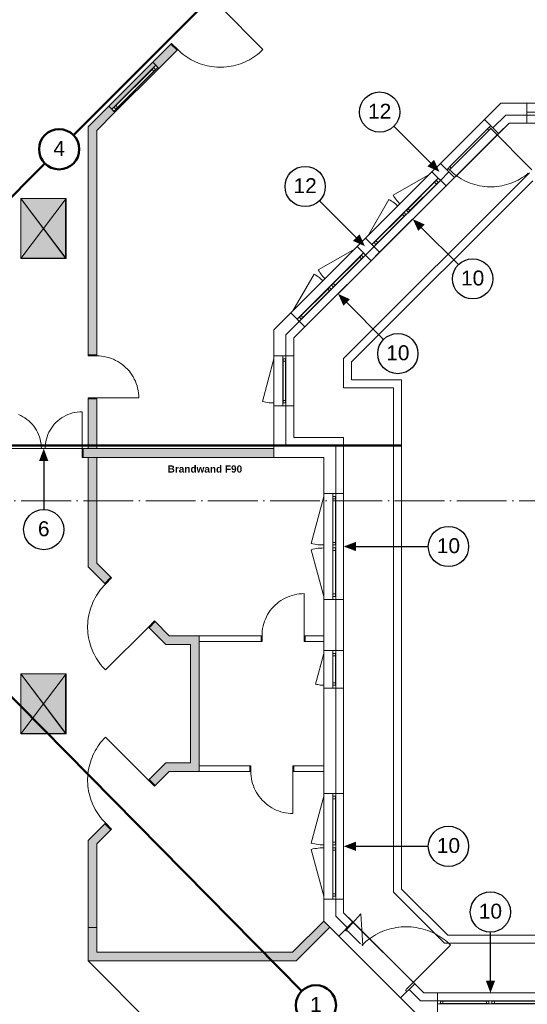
# Model space of a CAD drawing. Header units: millimetres. Extents: x -15507 to 123453, y -13113 to 44965.
# Tile 3 of 15: x -3232 to 6964, y 11682 to 31478. Entities that reach past the tile are written whole.
import ezdxf
from ezdxf.xclip import XClip

# ---------------------------------------------------------------- set-up
doc = ezdxf.new("R2010")
doc.units = ezdxf.units.MM
doc.header["$MEASUREMENT"] = 0
doc.header["$XCLIPFRAME"] = 0
doc.linetypes.add('Strichpunktlinie', pattern=[1250, 1000, -125, 0, -125])
for name, color, linetype in [('1-EG_1_0', 7, 'Continuous'), ('1-EG_1_Abschnitt 1_Erdgeschoss_Standard', 7, 'Continuous'), ('1-EG_1_EG', 7, 'Continuous'), ('T03 Cutfill', 7, 'Continuous'), ('Аннотация - Текст', 7, 'Continuous'), ('Чертеж и Рисунок', 7, 'Continuous')]:
    doc.layers.add(name, color=color, linetype=linetype)
doc.styles.add('СГЕНЕРИР_СТИЛЬ_2', font='arialbd.ttf')
doc.styles.add('СГЕНЕРИР_СТИЛЬ_5', font='arial.ttf')

# ---------------------------------------------------------------- blocks, each defined once
blk = doc.blocks.new('Чертеж_1_1', base_point=(21718, 6295))
at = {"layer": '1-EG_1_0', "linetype": 'Continuous', "lineweight": 18, "true_color": 0xf8991e}
for points in [[(-194, 30987), (-559, 30622), (-435, 30498), (-71, 30863)], [(-1684, 29250), (-1319, 29615), (-1443, 29738), (-1859, 29323), (-1859, 24738), (-1684, 24738)], [(-1684, 23853), (-1859, 23853), (-1859, 22853), (-1684, 22853)], [(-1684, 22678), (-1859, 22678), (-1859, 21804), (-1684, 21804)], [(-1684, 21804), (-1859, 21804), (-1859, 20478), (-1524, 20144), (-1401, 20267), (-1684, 20551)], [(-299, 16538), (-633, 16204), (-510, 16080), (-226, 16363), (376, 16363), (376, 19093), (-226, 19093), (-510, 19376), (-633, 19253), (-299, 18918), (201, 18918), (201, 16538)], [(-1684, 14906), (-1401, 15189), (-1524, 15313), (-1859, 14978), (-1859, 13228), (-1684, 13228)], [(-1684, 13228), (-1859, 13228), (-1859, 12553), (2324, 12553), (3000, 13229), (2876, 13353), (2251, 12728), (-1684, 12728)]]:
    blk.add_hatch(color=30, dxfattribs=at).paths.add_polyline_path(points)
at = {"layer": '1-EG_1_Abschnitt 1_Erdgeschoss_Standard', "linetype": 'Continuous', "lineweight": 0, "true_color": 0x000000}
for points in [[(-2309, 26685), (-2309, 27885), (-3209, 27885)], [(-2309, 17128), (-2309, 18328), (-3209, 18328)]]:
    blk.add_hatch(color=18, dxfattribs=at).paths.add_polyline_path(points)
at = {"layer": '1-EG_1_EG', "linetype": 'Continuous', "lineweight": 18, "true_color": 0xffe1e1}
blk.add_hatch(color=7, dxfattribs=at).paths.add_polyline_path([(-1443, 29738), (-1381, 29676), (-497, 30560), (-559, 30622)])
at = {"layer": '1-EG_1_EG', "linetype": 'Continuous', "lineweight": 18, "true_color": 0xd3fefe}
for points in [[(-2299, 27885), (-3209, 27885), (-3209, 26675), (-2299, 26675)], [(-2299, 18328), (-3209, 18328), (-3209, 17118), (-2299, 17118)]]:
    blk.add_hatch(color=7, dxfattribs=at).paths.add_polyline_path(points)
at = {"layer": '1-EG_1_EG', "linetype": 'Continuous', "lineweight": 18, "true_color": 0xd19cc7}
blk.add_hatch(color=9, dxfattribs=at).paths.add_polyline_path([(-1959, 22853), (-1959, 22678), (-1859, 22678), (1876, 22678), (1876, 22853), (-1684, 22853)])
at = {"layer": '1-EG_1_0', "color": 7, "linetype": 'Continuous', "lineweight": 18, "flags": 128}
blk.add_lwpolyline([(376, 16478), (376, 16363)], dxfattribs=at)
at = {"layer": '1-EG_1_Abschnitt 1_Erdgeschoss_Standard', "color": 7, "linetype": 'Continuous', "lineweight": 18}
for p, q in [((-194, 30987), (-559, 30622)), ((-71, 30863), (-194, 30987)), ((-71, 30863), (-435, 30498)), ((-559, 30622), (-1443, 29738)), ((-559, 30622), (-1443, 29738)), ((-1319, 29615), (-435, 30498)), ((-435, 30498), (-1319, 29615)), ((-435, 30498), (-559, 30622)), ((-435, 30498), (-559, 30622)), ((-1300, 29751), (-571, 30479)), ((-1300, 29680), (-501, 30479)), ((-1264, 29715), (-536, 30444)), ((-1443, 29738), (-1859, 29323)), ((-1319, 29615), (-1443, 29738)), ((-1319, 29615), (-1443, 29738)), ((6432, 29800), (6103, 29471)), ((6956, 29800), (6432, 29800)), ((6956, 29800), (6956, 29400)), ((7966, 29800), (6956, 29800)), ((-1319, 29615), (-1684, 29250)), ((6532, 29560), (6273, 29301)), ((6532, 29560), (6273, 29301)), ((6956, 29560), (6532, 29560)), ((6956, 29560), (6532, 29560)), ((-1859, 29323), (-1859, 24738)), ((6598, 29400), (2276, 25078)), ((6103, 29471), (5219, 28587)), ((6386, 29188), (6103, 29471)), ((6598, 29400), (6386, 29188)), ((6956, 29400), (6598, 29400)), ((8598, 29400), (6598, 29400)), ((6956, 29400), (7966, 29400)), ((-1684, 29250), (-1684, 24738)), ((6167, 29280), (5410, 28523)), ((6195, 29252), (5438, 28495)), ((5502, 28304), (6386, 29188)), ((5219, 28587), (5049, 28417)), ((5502, 28304), (5219, 28587)), ((5049, 28417), (3717, 27084)), ((5332, 28134), (5049, 28417)), ((5389, 28417), (5219, 28247)), ((5389, 28417), (5219, 28247)), ((7079, 28240), (3436, 24598)), ((3999, 26801), (5332, 28134)), ((5102, 28209), (4570, 27676)), ((5138, 28173), (4606, 27641)), ((5502, 28304), (5332, 28134)), ((-3209, 27885), (-3209, 26685)), ((-2309, 27885), (-3209, 27885)), ((-2309, 27885), (-3209, 27885)), ((-3209, 27885), (-2309, 26685)), ((-2309, 27885), (-2309, 26685)), ((-2309, 26685), (-2309, 27885)), ((4457, 27563), (3925, 27031)), ((4493, 27528), (3961, 26996)), ((3717, 27084), (3547, 26915)), ((3999, 26801), (3717, 27084)), ((3547, 26915), (2214, 25582)), ((3830, 26632), (3547, 26915)), ((3886, 26915), (3717, 26745)), ((3886, 26915), (3717, 26745)), ((3999, 26801), (3830, 26632)), ((-2309, 26685), (-3209, 26685)), ((2497, 25299), (3830, 26632)), ((3600, 26706), (3068, 26174)), ((3635, 26671), (3103, 26138)), ((2955, 26061), (2423, 25529)), ((2990, 26025), (2458, 25493)), ((2214, 25582), (1876, 25244)), ((2497, 25299), (2214, 25582)), ((2384, 25412), (2116, 25144)), ((2384, 25412), (2116, 25144)), ((1876, 25244), (1876, 24721)), ((2116, 25144), (2116, 24721)), ((2116, 25144), (2116, 24721)), ((2497, 25299), (2276, 25078)), ((2276, 25078), (2276, 24721)), ((2276, 25078), (2276, 23078)), ((-1684, 24738), (-1859, 24738)), ((2276, 24721), (1876, 24721)), ((1876, 24721), (1876, 23711)), ((2061, 24611), (2061, 23821)), ((2111, 24611), (2111, 23821)), ((2276, 23711), (2276, 24721)), ((3436, 24598), (3436, 24238)), ((4436, 24238), (3436, 24238)), ((4436, 24238), (4436, 13999)), ((-1859, 23853), (-1859, 22853)), ((-1684, 23853), (-1859, 23853)), ((-1684, 23853), (-1684, 22853)), ((1876, 23711), (1876, 22678)), ((2276, 23711), (1876, 23711)), ((2116, 23711), (2116, 22918)), ((2116, 23711), (2116, 22918)), ((2276, 23711), (2276, 23078)), ((3276, 23078), (2276, 23078)), ((3276, 23078), (2276, 23078)), ((3276, 23078), (3276, 21951)), ((3276, 23078), (3276, 13519)), ((-1859, 22853), (-1959, 22853)), ((-1959, 22853), (-1959, 22678)), ((1876, 22853), (-1684, 22853)), ((1876, 22853), (1876, 22678)), ((3116, 22918), (2116, 22918)), ((3116, 22918), (2116, 22918)), ((3116, 22918), (3116, 21951)), ((3116, 22918), (3116, 21951)), ((-1859, 22678), (-1959, 22678)), ((-1859, 22678), (-1859, 20478)), ((1876, 22678), (-1684, 22678)), ((-1684, 22678), (-1684, 20551)), ((2876, 22678), (1876, 22678)), ((2876, 22678), (2876, 21951)), ((3276, 21951), (2876, 21951)), ((2876, 21951), (2876, 19821)), ((3061, 21841), (3061, 20966)), ((3111, 21841), (3111, 20966)), ((3276, 19821), (3276, 21951)), ((3061, 20806), (3061, 19931)), ((3111, 20806), (3111, 19931)), ((-1524, 20144), (-1859, 20478)), ((-1401, 20267), (-1684, 20551)), ((-1401, 20267), (-1524, 20144)), ((2876, 19821), (2876, 18797)), ((3276, 19821), (2876, 19821)), ((3116, 19821), (3116, 18797)), ((3116, 19821), (3116, 18797)), ((3276, 19821), (3276, 18797)), ((-510, 19376), (-633, 19253)), ((-299, 18918), (-633, 19253)), ((-226, 19093), (-510, 19376)), ((201, 19093), (-226, 19093)), ((376, 19093), (201, 19093)), ((376, 19093), (376, 16478)), ((1616, 19093), (376, 19093)), ((1616, 19093), (1616, 18978)), ((2876, 19093), (2501, 19093)), ((2501, 19093), (2501, 18978)), ((2876, 19093), (2876, 18978)), ((201, 18918), (-299, 18918)), ((201, 18918), (201, 16538)), ((1616, 18978), (376, 18978)), ((2876, 18978), (2501, 18978)), ((3276, 18797), (2876, 18797)), ((2876, 18797), (2876, 18037)), ((3061, 18687), (3061, 18147)), ((3111, 18687), (3111, 18147)), ((3276, 18037), (3276, 18797)), ((-3209, 18328), (-3209, 17128)), ((-2309, 18328), (-3209, 18328)), ((-2309, 18328), (-3209, 18328)), ((-3209, 18328), (-2309, 17128)), ((-2309, 18328), (-2309, 17128)), ((-2309, 17128), (-2309, 18328)), ((2876, 18037), (2876, 15923)), ((3276, 18037), (2876, 18037)), ((3116, 18037), (3116, 15923)), ((3116, 18037), (3116, 15923)), ((3276, 18037), (3276, 15923)), ((-2309, 17128), (-3209, 17128)), ((-299, 16538), (-633, 16204)), ((201, 16538), (-299, 16538)), ((1391, 16478), (376, 16478)), ((1391, 16478), (1391, 16363)), ((2876, 16478), (2276, 16478)), ((2276, 16478), (2276, 16363)), ((2876, 16478), (2876, 16363)), ((-226, 16363), (-510, 16080)), ((201, 16363), (-226, 16363)), ((376, 16363), (201, 16363)), ((1391, 16363), (376, 16363)), ((2876, 16363), (2276, 16363)), ((-510, 16080), (-633, 16204)), ((3276, 15923), (2876, 15923)), ((2876, 15923), (2876, 13793)), ((3276, 13793), (3276, 15923)), ((3061, 15813), (3061, 14938)), ((3111, 15813), (3111, 14938)), ((-1524, 15313), (-1859, 14978)), ((-1401, 15189), (-1524, 15313)), ((-1401, 15189), (-1684, 14906)), ((-1859, 14978), (-1859, 12553)), ((-1684, 14906), (-1684, 12728)), ((3061, 14778), (3061, 13903)), ((3111, 14778), (3111, 13903)), ((5366, 13070), (4436, 13999)), ((2876, 13793), (2876, 13353)), ((3276, 13793), (2876, 13793)), ((3116, 13793), (3116, 13453)), ((3116, 13793), (3116, 13453)), ((3276, 13793), (3276, 13519)), ((3458, 13337), (3276, 13519)), ((4885, 11910), (3276, 13519)), ((2876, 13353), (2251, 12728)), ((3000, 13229), (2876, 13353)), ((3176, 13054), (2876, 13353)), ((3345, 13224), (3116, 13453)), ((3345, 13224), (3116, 13453)), ((3458, 13337), (3176, 13054)), ((4703, 12092), (3458, 13337)), ((3000, 13229), (2324, 12553)), ((3345, 13167), (3614, 12899)), ((12659, 13070), (5366, 13070)), ((3176, 13054), (4420, 11809)), ((2251, 12728), (-1684, 12728)), ((2324, 12553), (-1859, 12553)), ((4703, 12092), (4420, 11809)), ((4885, 11910), (4703, 12092)), ((4819, 11750), (4590, 11979)), ((4819, 11750), (4590, 11979)), ((13819, 11910), (4885, 11910)), ((5159, 11910), (4885, 11910)), ((7289, 11910), (5159, 11910)), ((5159, 11910), (5159, 11510)), ((4719, 11510), (4420, 11809)), ((5159, 11750), (4819, 11750)), ((5159, 11750), (4819, 11750)), ((5269, 11745), (6144, 11745)), ((5269, 11695), (6144, 11695)), ((6304, 11745), (7179, 11745)), ((6304, 11695), (7179, 11695))]:
    blk.add_line(p, q, dxfattribs=at)
at = {"layer": '1-EG_1_Abschnitt 1_Erdgeschoss_Standard', "color": 7, "linetype": 'Continuous', "lineweight": 18, "flags": 128}
for points in [[(-57, 30877), (-21, 30843), (15, 30811), (53, 30780), (92, 30751), (132, 30723), (173, 30697), (215, 30673), (258, 30650), (302, 30629), (347, 30610), (393, 30593), (439, 30578), (486, 30564), (533, 30552), (581, 30543), (629, 30535), (677, 30529), (726, 30525), (775, 30523), (823, 30523), (872, 30525), (921, 30529), (969, 30535), (1017, 30543), (1065, 30552), (1112, 30564), (1159, 30578), (1205, 30593), (1251, 30610), (1296, 30629), (1340, 30650), (1383, 30673), (1425, 30697), (1466, 30723), (1506, 30751), (1545, 30780), (1583, 30811), (1619, 30843), (1655, 30877), (799, 31733)], [(5403, 28460), (5439, 28425), (5476, 28392), (5515, 28361), (5555, 28332), (5596, 28304), (5638, 28278), (5682, 28254), (5726, 28231), (5771, 28211), (5817, 28192), (5864, 28176), (5912, 28161), (5960, 28149), (6008, 28138), (6057, 28130), (6106, 28123), (6156, 28119), (6205, 28117), (6255, 28117), (6305, 28119), (6354, 28123), (6404, 28130), (6452, 28138), (6501, 28149), (6549, 28161), (6597, 28176), (6643, 28192), (6690, 28211), (6735, 28231), (6779, 28254), (6822, 28278), (6865, 28304), (6906, 28332), (6946, 28361), (6985, 28392)], [(7058, 28460), (6230, 29287)], [(4404, 27772), (4382, 27795), (4361, 27819), (4341, 27843), (4321, 27868), (4303, 27894), (4285, 27921), (4269, 27948), (5007, 28375)], [(4362, 27729), (4339, 27752), (4315, 27773), (4291, 27793), (4265, 27813), (4239, 27831), (4213, 27848), (4185, 27865), (3759, 27127)], [(2902, 26269), (2880, 26292), (2858, 26316), (2838, 26341), (2819, 26366), (2800, 26392), (2783, 26419), (2766, 26446), (3504, 26872)], [(2859, 26227), (2836, 26249), (2812, 26270), (2788, 26291), (2763, 26310), (2737, 26328), (2710, 26346), (2683, 26362), (2256, 25624)], [(-1684, 24718), (-1635, 24717), (-1586, 24712), (-1537, 24705), (-1489, 24695), (-1441, 24683), (-1395, 24667), (-1349, 24649), (-1305, 24628), (-1261, 24605), (-1219, 24579), (-1179, 24551), (-1141, 24521), (-1104, 24488), (-1069, 24453), (-1036, 24416), (-1006, 24378), (-978, 24338), (-952, 24296), (-929, 24252), (-908, 24208), (-890, 24162), (-874, 24116), (-862, 24068), (-852, 24020), (-844, 23971), (-840, 23922), (-839, 23873), (-1684, 23873)], [(1876, 23771), (1843, 23771), (1810, 23773), (1777, 23776), (1744, 23781), (1711, 23786), (1678, 23793), (1646, 23801), (1876, 24661)], [(-2796, 22853), (-2798, 22902), (-2803, 22950), (-2811, 22998), (-2822, 23046), (-2836, 23092), (-2853, 23137), (-2873, 23182), (-2896, 23225), (-2921, 23266), (-2950, 23305), (-2980, 23343), (-3014, 23378), (-3049, 23412), (-3087, 23442), (-3126, 23471), (-3167, 23496), (-3210, 23519), (-3255, 23539)], [(-2721, 22853), (-2720, 22902), (-2715, 22950), (-2707, 22998), (-2696, 23045), (-2682, 23092), (-2665, 23137), (-2645, 23182), (-2622, 23225), (-2596, 23266), (-2568, 23305), (-2537, 23343), (-2504, 23378), (-2468, 23412), (-2431, 23442), (-2391, 23471), (-2350, 23496), (-2307, 23519), (-2263, 23539), (-2217, 23556), (-2171, 23570), (-2124, 23581), (-2076, 23589), (-2027, 23594), (-1979, 23596), (-1979, 22853)], [(2876, 20916), (2840, 20916), (2803, 20918), (2767, 20922), (2731, 20927), (2695, 20933), (2659, 20940), (2624, 20949), (2876, 21891)], [(2876, 20856), (2840, 20855), (2803, 20853), (2767, 20850), (2731, 20845), (2695, 20839), (2659, 20831), (2624, 20822), (2876, 19881)], [(-1510, 20130), (-1544, 20094), (-1577, 20057), (-1608, 20019), (-1637, 19980), (-1665, 19940), (-1692, 19898), (-1716, 19855), (-1739, 19812), (-1760, 19768), (-1779, 19722), (-1797, 19676), (-1812, 19630), (-1826, 19583), (-1838, 19535), (-1847, 19487), (-1855, 19438), (-1861, 19389), (-1865, 19341), (-1867, 19291), (-1867, 19242), (-1865, 19193), (-1861, 19144), (-1855, 19095), (-1847, 19047), (-1838, 18999), (-1826, 18951), (-1812, 18904), (-1797, 18857), (-1779, 18811), (-1760, 18766), (-1739, 18722), (-1716, 18678), (-1692, 18636), (-1665, 18594), (-1637, 18554), (-1608, 18514), (-1577, 18476), (-1544, 18440), (-1510, 18404), (-647, 19267)], [(1636, 19093), (1638, 19142), (1642, 19191), (1649, 19240), (1659, 19288), (1672, 19336), (1687, 19382), (1705, 19428), (1726, 19472), (1749, 19516), (1775, 19558), (1803, 19598), (1834, 19636), (1867, 19673), (1901, 19708), (1938, 19741), (1977, 19771), (2017, 19799), (2059, 19825), (2102, 19848), (2147, 19869), (2192, 19887), (2239, 19903), (2286, 19915), (2334, 19925), (2383, 19932), (2432, 19937), (2481, 19938), (2481, 19093)], [(2876, 18097), (2852, 18098), (2828, 18099), (2805, 18101), (2781, 18105), (2757, 18109), (2734, 18114), (2711, 18119), (2876, 18737)], [(-1510, 15327), (-1544, 15362), (-1577, 15399), (-1608, 15437), (-1637, 15476), (-1665, 15517), (-1692, 15558), (-1716, 15601), (-1739, 15644), (-1760, 15689), (-1779, 15734), (-1797, 15780), (-1812, 15827), (-1826, 15874), (-1838, 15921), (-1847, 15970), (-1855, 16018), (-1861, 16067), (-1865, 16116), (-1867, 16165), (-1867, 16214), (-1865, 16263), (-1861, 16312), (-1855, 16361), (-1847, 16409), (-1838, 16458), (-1826, 16505), (-1812, 16552), (-1797, 16599), (-1779, 16645), (-1760, 16690), (-1739, 16735), (-1716, 16778), (-1692, 16821), (-1665, 16862), (-1637, 16903), (-1608, 16942), (-1577, 16980), (-1544, 17017), (-1510, 17052), (-647, 16190)], [(1411, 16363), (1413, 16314), (1417, 16265), (1424, 16216), (1434, 16168), (1447, 16121), (1462, 16074), (1480, 16029), (1501, 15984), (1524, 15941), (1550, 15899), (1578, 15859), (1609, 15820), (1642, 15783), (1676, 15749), (1713, 15716), (1752, 15685), (1792, 15657), (1834, 15631), (1877, 15608), (1922, 15587), (1967, 15569), (2014, 15554), (2061, 15541), (2109, 15531), (2158, 15524), (2207, 15520), (2256, 15518), (2256, 16363)], [(2876, 14888), (2840, 14889), (2803, 14891), (2767, 14894), (2731, 14899), (2695, 14905), (2659, 14913), (2624, 14921), (2876, 15863)], [(2876, 14828), (2840, 14828), (2803, 14825), (2767, 14822), (2731, 14817), (2695, 14811), (2659, 14804), (2624, 14795), (2876, 13853)], [(3642, 12870), (3678, 12905), (3715, 12938), (3753, 12969), (3792, 12999), (3833, 13027), (3875, 13054), (3917, 13079), (3961, 13102), (4005, 13124), (4051, 13144), (4097, 13162), (4144, 13178), (4191, 13192), (4239, 13205), (4287, 13215), (4336, 13224), (4385, 13231), (4434, 13236), (4484, 13239), (4533, 13240), (4583, 13239), (4632, 13236), (4681, 13231), (4730, 13224), (4779, 13215), (4827, 13205), (4875, 13192), (4923, 13178), (4970, 13162), (5016, 13144), (5061, 13124), (5105, 13102), (5149, 13079), (5192, 13054), (5234, 13027), (5274, 12999), (5314, 12969), (5352, 12938), (5389, 12905), (5425, 12870), (4533, 11979)]]:
    blk.add_lwpolyline(points, dxfattribs=at)
for points in [[(-71, 30863), (-57, 30877), (-180, 31001), (-194, 30987)], [(-1381, 29676), (-497, 30560), (-455, 30518), (-1339, 29634)], [(-536, 30514), (-571, 30479), (-536, 30444), (-501, 30479)], [(-1300, 29680), (-1264, 29715), (-1300, 29751), (-1335, 29715)], [(7966, 29560), (6956, 29560), (6956, 29620), (7966, 29620)], [(6202, 29315), (6167, 29280), (6195, 29252), (6230, 29287)], [(6230, 29343), (6202, 29315)], [(5403, 28460), (5438, 28495), (5410, 28523), (5375, 28488)], [(5346, 28460), (5375, 28488)], [(5219, 28247), (3886, 26915), (3844, 26957), (5177, 28290)], [(5138, 28244), (5102, 28209), (5138, 28173), (5173, 28209)], [(4493, 27599), (4457, 27563), (4493, 27528), (4528, 27563)], [(4570, 27606), (4606, 27641), (4570, 27676), (4535, 27641)], [(3925, 26960), (3961, 26996), (3925, 27031), (3890, 26996)], [(3717, 26745), (2384, 25412), (2341, 25454), (3674, 26787)], [(3635, 26741), (3600, 26706), (3635, 26671), (3671, 26706)], [(3068, 26103), (3103, 26138), (3068, 26174), (3032, 26138)], [(2990, 26096), (2955, 26061), (2990, 26025), (3025, 26061)], [(2423, 25458), (2458, 25493), (2423, 25529), (2387, 25493)], [(-1684, 24738), (-1684, 24718), (-1859, 24718), (-1859, 24738)], [(2116, 24721), (2116, 23711), (2056, 23711), (2056, 24721)], [(2061, 24661), (2061, 24611), (2111, 24611), (2111, 24661)], [(-1684, 23853), (-1684, 23873), (-1859, 23873), (-1859, 23853)], [(2111, 23771), (2111, 23821), (2061, 23821), (2061, 23771)], [(-1959, 22678), (-1979, 22678), (-1979, 22853), (-1959, 22853)], [(3116, 21951), (3116, 19821), (3056, 19821), (3056, 21951)], [(3061, 21891), (3061, 21841), (3111, 21841), (3111, 21891)], [(3111, 20916), (3111, 20966), (3061, 20966), (3061, 20916)], [(3061, 20856), (3061, 20806), (3111, 20806), (3111, 20856)], [(-1524, 20144), (-1510, 20130), (-1386, 20253), (-1401, 20267)], [(3111, 19881), (3111, 19931), (3061, 19931), (3061, 19881)], [(-633, 19253), (-647, 19267), (-524, 19391), (-510, 19376)], [(1616, 19093), (1636, 19093), (1636, 18978), (1616, 18978)], [(2501, 19093), (2481, 19093), (2481, 18978), (2501, 18978)], [(3116, 18797), (3116, 18037), (3056, 18037), (3056, 18797)], [(3061, 18737), (3061, 18687), (3111, 18687), (3111, 18737)], [(3111, 18097), (3111, 18147), (3061, 18147), (3061, 18097)], [(1391, 16478), (1411, 16478), (1411, 16363), (1391, 16363)], [(2276, 16478), (2256, 16478), (2256, 16363), (2276, 16363)], [(-510, 16080), (-524, 16066), (-647, 16190), (-633, 16204)], [(3116, 15923), (3116, 13793), (3056, 13793), (3056, 15923)], [(3061, 15863), (3061, 15813), (3111, 15813), (3111, 15863)], [(-1401, 15189), (-1386, 15203), (-1510, 15327), (-1524, 15313)], [(3111, 14888), (3111, 14938), (3061, 14938), (3061, 14888)], [(3061, 14828), (3061, 14778), (3111, 14778), (3111, 14828)], [(3111, 13853), (3111, 13903), (3061, 13903), (3061, 13853)], [(3303, 13181), (3331, 13153)], [(4547, 11937), (4519, 11965)], [(5159, 11750), (7289, 11750), (7289, 11690), (5159, 11690)], [(5219, 11695), (5269, 11695), (5269, 11745), (5219, 11745)], [(6194, 11745), (6144, 11745), (6144, 11695), (6194, 11695)], [(6254, 11695), (6304, 11695), (6304, 11745), (6254, 11745)]]:
    blk.add_lwpolyline(points, close=True, dxfattribs=at)
at = {"layer": '1-EG_1_EG', "color": 7, "linetype": 'Continuous', "lineweight": 18}
for p, q in [((-1684, 28088), (-1684, 28488)), ((-2299, 27885), (-3209, 26675)), ((-3209, 27885), (-2299, 26675)), ((-1859, 24840), (-1859, 25240)), ((2276, 23718), (2276, 24118)), ((-3539, 22853), (-1959, 22853)), ((-124, 22853), (-524, 22853)), ((-924, 22678), (-1324, 22678)), ((3276, 20318), (3276, 19918)), ((3276, 19418), (3276, 19018)), ((-2299, 18328), (-3209, 17118)), ((-3209, 18328), (-2299, 17118)), ((2876, 16978), (2876, 16578)), ((3276, 16978), (3276, 16578)), ((3318, 13168), (3620, 13501)), ((3620, 13501), (3658, 12859)), ((-1859, 13328), (-1859, 12928)), ((-1684, 13328), (-1684, 12928)), ((-1859, 13228), (-1684, 13228)), ((-547, 12728), (-947, 12728)), ((-1859, 12553), (3919, 6775))]:
    blk.add_line(p, q, dxfattribs=at)
at = {"layer": '1-EG_1_EG', "color": 5, "linetype": 'Continuous', "lineweight": 18}
for p, q in [((3276, 24664), (7012, 28400)), ((3436, 24598), (7079, 28240)), ((3276, 24078), (3276, 24664)), ((3436, 24238), (3436, 24598)), ((4436, 24238), (3436, 24238)), ((4436, 13999), (4436, 24238)), ((4276, 24078), (3276, 24078)), ((4276, 13933), (4276, 24078)), ((5299, 12910), (4276, 13933)), ((5366, 13070), (4436, 13999)), ((12659, 13070), (5366, 13070)), ((12819, 12910), (5299, 12910))]:
    blk.add_line(p, q, dxfattribs=at)
at = {"layer": '1-EG_1_EG', "color": 7, "linetype": 'Strichpunktlinie', "lineweight": 18}
blk.add_line((-14452, 21804), (38680, 21804), dxfattribs=at)
at = {"layer": '1-EG_1_EG', "color": 7, "linetype": 'Continuous', "lineweight": 18, "flags": 128}
for points in [[(-1443, 29738), (-1381, 29676), (-497, 30560), (-559, 30622)], [(-2299, 27885), (-3209, 27885), (-3209, 26675), (-2299, 26675)], [(-1959, 22853), (-1959, 22678), (1876, 22678), (1876, 22853)], [(-2299, 18328), (-3209, 18328), (-3209, 17118), (-2299, 17118)]]:
    blk.add_lwpolyline(points, close=True, dxfattribs=at)
at = {"layer": '1-EG_1_EG', "color": 1, "linetype": 'Continuous', "lineweight": 18, "insert": (-260, 22516), "char_height": 144, "attachment_point": 1, "style": 'СГЕНЕРИР_СТИЛЬ_2'}
blk.add_mtext('\\A1;{\\pql;\\fArial|b1|i0|c204|p0;\\W1.000000;Brandwand F90}', dxfattribs=at)

msp = doc.modelspace()

# ---------------------------------------------------------------- hatches: boundary and pattern name
at = {"layer": 'T03 Cutfill', "linetype": 'Continuous', "lineweight": 30}
for points in [[(5026.4, 28592.8), (5091.7, 28658.1), (5200.2, 28419.1), (4961.1, 28527.4)], [(4839.5, 27294), (4904.9, 27359.3), (4665.9, 27467.8), (4774.2, 27228.7)], [(3529.6, 27096), (3594.9, 27161.4), (3703.4, 26922.3), (3464.3, 27030.6)], [(3336.9, 25791.4), (3402.3, 25856.7), (3163.2, 25965.2), (3271.6, 25726.1)], [(-2749, 22607.6), (-2656.6, 22607.5), (-2748.8, 22853.3), (-2841.4, 22607.7)], [(3521.9, 20885.7), (3521.9, 20793.3), (3276.2, 20885.7), (3521.9, 20978.1)], [(3521.9, 14858.2), (3521.9, 14765.8), (3276.2, 14858.2), (3521.9, 14950.6)], [(6224.5, 12155.7), (6132.1, 12155.8), (6224.4, 11910), (6316.9, 12155.7)]]:
    msp.add_hatch(color=5, dxfattribs=at).paths.add_polyline_path(points)

# ---------------------------------------------------------------- linework, layer by layer
at = {"color": 1, "linetype": 'Continuous', "lineweight": 50}
for p, q in [((8374.3, 39686.7), (-2153.3, 29159.2)), ((-2725.3, 28587.1), (-7977.4, 23335)), ((-10286.2, 22918.2), (4436.2, 22918.2)), ((-7729.3, 22255.6), (2434, 11948.6))]:
    msp.add_line(p, q, dxfattribs=at)
at = {"color": 5, "linetype": 'Continuous', "lineweight": 30}
for p, q in [((5026.4, 28592.8), (4285.1, 29334.2)), ((3529.4, 27095.8), (2788.1, 27837.2)), ((4839.5, 27294), (5580.9, 26552.7)), ((3336.9, 25791.4), (4078.3, 25050.1)), ((-2748.7, 22607.6), (-2749.2, 21630.5)), ((3521.9, 20885.7), (4976.2, 20885.6)), ((3521.9, 14858.2), (4976.2, 14858.1)), ((6224.2, 12155.7), (6224.1, 13132.8))]:
    msp.add_line(p, q, dxfattribs=at)
for centre in [(3999, 29620.2), (2502.3, 28123.4), (5866.9, 26266.6), (4364.3, 24764), (-2749.1, 21226), (5380.7, 20885.3), (5380.7, 14857.8), (6223.9, 13537.3)]:
    msp.add_circle(centre, 404.5, dxfattribs=at)
at = {"color": 1, "linetype": 'Continuous', "lineweight": 50}
for centre in [(-2439.3, 28873.1), (2718, 11660.6)]:
    msp.add_circle(centre, 404.5, dxfattribs=at)

# ---------------------------------------------------------------- block references
at = {"layer": 'Чертеж и Рисунок', "color": 161, "linetype": 'Continuous', "lineweight": 40, "true_color": 0x83aefe}
ref = msp.add_blockref('Чертеж_1_1', (21717.7, 6295.2), dxfattribs=at)
XClip(ref).set_block_clipping_path([(-15535.5408801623, -13113.286836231), (71649.870074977, 45367.8458842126)])

# ---------------------------------------------------------------- texts
at = {"layer": 'Аннотация - Текст', "color": 5, "linetype": 'Continuous', "lineweight": 30, "char_height": 300, "attachment_point": 2, "style": 'СГЕНЕРИР_СТИЛЬ_5'}
for s, insert in [('\\A1;{\\pqc;\\fArial|b0|i0|c204|p0;\\W1.000000;1\\fArial|b0|i0|c204|p0;\\W1.000000;2}', (3999, 29787.3)), ('\\A1;{\\pqc;\\fArial|b0|i0|c204|p0;\\W1.000000;1\\fArial|b0|i0|c204|p0;\\W1.000000;2}', (2502.3, 28290.6)), ('\\A1;{\\pqc;\\fArial|b0|i0|c204|p0;\\W1.000000;10}', (5866.9, 26433.8)), ('\\A1;{\\pqc;\\fArial|b0|i0|c204|p0;\\W1.000000;10}', (4364.3, 24931.2)), ('\\A1;{\\pqc;\\fArial|b0|i0|c204|p0;\\W1.000000;6}', (-2749.1, 21393.2)), ('\\A1;{\\pqc;\\fArial|b0|i0|c204|p0;\\W1.000000;10}', (5380.7, 21052.4)), ('\\A1;{\\pqc;\\fArial|b0|i0|c204|p0;\\W1.000000;10}', (5380.7, 15024.9))]:
    msp.add_mtext(s, dxfattribs=dict(at, insert=insert))
at = {"layer": 'Аннотация - Текст', "color": 1, "linetype": 'Continuous', "lineweight": 50, "char_height": 300, "attachment_point": 2, "rotation": 359.99527, "style": 'СГЕНЕРИР_СТИЛЬ_5'}
for s, insert in [('\\A1;{\\pqc;\\fArial|b0|i0|c204|p0;\\W1.000000;4}', (-2439.3, 29040.3)), ('\\A1;{\\pqc;\\fArial|b0|i0|c204|p0;\\W1.000000;1}', (2718, 11827.8))]:
    msp.add_mtext(s, dxfattribs=dict(at, insert=insert))
at = {"layer": 'Аннотация - Текст', "color": 5, "linetype": 'Continuous', "lineweight": 30, "insert": (6223.9, 13704.5), "char_height": 300, "attachment_point": 2, "rotation": 359.99527, "style": 'СГЕНЕРИР_СТИЛЬ_5'}
msp.add_mtext('\\A1;{\\pqc;\\fArial|b0|i0|c204|p0;\\W1.000000;10}', dxfattribs=at)

doc.saveas('drawing.dxf')
